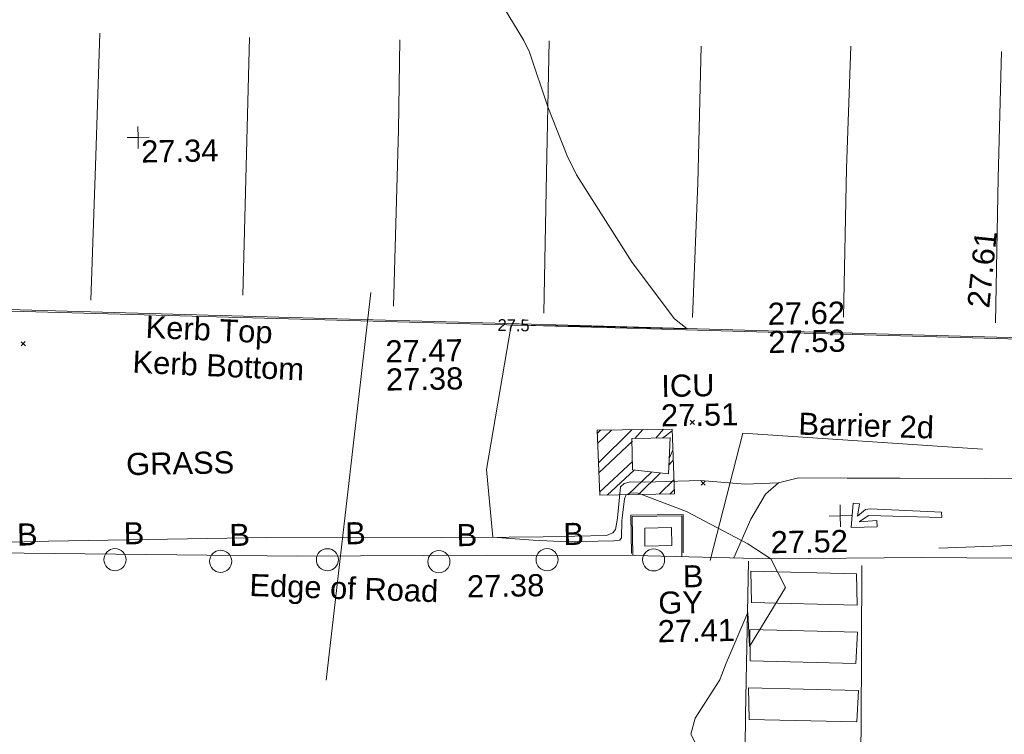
# Model space of a CAD drawing. Header units: millimetres. Extents: x -287732 to 520720, y -103372 to 287754.
# Tile 204 of 256: x -47183 to -30479, y 173686 to 185815. Entities that reach past the tile are written whole.
import ezdxf

# ---------------------------------------------------------------- set-up
doc = ezdxf.new("R2010")
doc.units = ezdxf.units.MM
doc.linetypes.add('IMPORT-HIDDEN2 _3_', pattern=[4762.5, 3175, -1587.5])
doc.linetypes.add('IMPORT-UG_ELEC_STREET LIGHTING_QLB2 _2_', pattern=[2700, 1500, -300.0000000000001, 0, -250, 150, -300.0000000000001, 0, -200])
for name, color, linetype, lineweight, true_color in [('00_TOPO_FOOTPATH', 7, 'Continuous', 9, 0xa50000), ('00_TOPO_FURN_BARRIER_2D', 7, 'Continuous', 9, 0x666666), ('00_TOPO_FURN_BOLLARD', 7, 'Continuous', 9, 0x666666), ('00_TOPO_KERB_BOTTOM', 1, 'Continuous', 9, 0xff0000), ('00_TOPO_KERB_TOP', 7, 'Continuous', 9, 0xa500a5), ('00_TOPO_LEVEL_SPOT', 7, 'Continuous', 9, 0x666666), ('00_TOPO_ROAD_MARKING_ARROWS', 7, 'Continuous', 9, 0x999999), ('00_TOPO_ROAD_MARKING_WHITE_CONTINUOUS', 7, 'Continuous', 9, 0x999999), ('00_TOPO_SERV_GULLY', 7, 'Continuous', 9, 0x5252a5), ('00_TOPO_SERV_IC', 5, 'Continuous', 9, 0x0000ff), ('00_UAV_FORM_LINES', 7, 'Continuous', 9, 0x666666), ('00_UAV_LEVEL_SPOT', 7, 'Continuous', 9, 0x666666), ('01_DTM_CONTOUR_MJR', 7, 'Continuous', 9, 0x7f3f00), ('01_DTM_CONTOUR_MJR_LABELS', 7, 'Continuous', 9, 0x7f3f00), ('12333-PUM-2D-U-0001-C01 - Rev2_REVIT IMPORT_dwg', 7, 'Continuous', 9, 0x767676), ('PUM-CHAMBER EXTENTS', 6, 'IMPORT-HIDDEN2 _3_', 9, 0xff00ff)]:
    doc.layers.add(name, color=color, linetype=linetype, lineweight=lineweight, true_color=true_color)
for name, color, linetype, lineweight in [('00_TOPO_PEDASTRIAN', 7, 'Continuous', 9), ('00_TOPO_ROAD_EDGE', 7, 'Continuous', 9), ('00_TOPO_SURVEY_TEXT', 7, 'Continuous', 9), ('GEN-TEXT', 7, 'Continuous', 9), ('SM-QC COMPLETED', 7, 'Continuous', 9)]:
    doc.layers.add(name, color=color, linetype=linetype, lineweight=lineweight)
doc.styles.add('Swis721 Lt BT_1', font='swissl.ttf', dxfattribs={"height": 200})
doc.styles.add('Swis721 Lt BT_2', font='swissl.ttf', dxfattribs={"height": 375})

# ---------------------------------------------------------------- blocks, each defined once
blk = doc.blocks.new('12333-PUM-2D-U-0001-C01 - Rev2_REVIT IMPORT_dwg_MSL_Bollard_2-2077182-Site Location Plan Proposed')
at = {"layer": '00_TOPO_FURN_BOLLARD', "color": 254, "true_color": 0xcccccc}
blk.add_circle((0, 0), 62.50000000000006, dxfattribs=at)
blk = doc.blocks.new('12333-PUM-2D-U-0001-C01 - Rev2_REVIT IMPORT_dwg_MM-2077200-Site Location Plan Proposed')
at = {"layer": '00_TOPO_LEVEL_SPOT', "color": 254, "true_color": 0xcccccc, "flags": 128}
for points in [[(500.0000000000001, 0), (0, 0), (0, 500.0000000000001)], [(0, -500.0000000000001), (0, 0), (-500.0000000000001, 0)]]:
    blk.add_lwpolyline(points, dxfattribs=at)
blk = doc.blocks.new('12333-PUM-2D-U-0001-C01 - Rev2_REVIT IMPORT_dwg_UAV-2077255-Site Location Plan Proposed')
at = {"layer": '00_UAV_LEVEL_SPOT', "color": 254, "true_color": 0xcccccc, "flags": 128}
for points in [[(500.0000000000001, 0), (0, 0), (0, 500.0000000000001)], [(0, -500.0000000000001), (0, 0), (-500.0000000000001, 0)]]:
    blk.add_lwpolyline(points, dxfattribs=at)
blk = doc.blocks.new('12333-PUM-2D-U-0001-C01 - Rev2_REVIT IMPORT_dwg_MGS62954_T2_Galway_ITM_3d_Rev1-2077680-Site Location Plan Proposed')
at = {"layer": '00_TOPO_FOOTPATH', "color": 254, "true_color": 0xcccccc, "flags": 128}
blk.add_lwpolyline([(533875680.0000002, 725733930.0000002), (533874275.5421649, 725733959.4641507), (533872820.0000001, 725733990), (533871930.0000002, 725734010.0000001), (533871100.0000001, 725734030.0000001), (533870760.0000001, 725733950.0000002), (533870540.0000001, 725733760), (533870280.0000001, 725733340.0000001), (533869981.4454944, 725732688.9802011)], dxfattribs=at)
at = {"layer": '00_TOPO_FURN_BARRIER_2D', "color": 254, "true_color": 0xcccccc, "flags": 128}
for points in [[(533869579.9999999, 725732649.9999999), (533870169.9999999, 725734799.9999996), (533874229.9999999, 725734460)], [(533873460.0000001, 725732790.0000001), (533875440.0000002, 725732830), (533877690.0000002, 725732920.0000001), (533879560.0000002, 725733250)]]:
    blk.add_lwpolyline(points, dxfattribs=at)
at = {"layer": '00_TOPO_KERB_BOTTOM', "color": 254, "true_color": 0xcccccc, "flags": 128}
for points in [[(533877031.5524204, 725736244.310183), (533874300.0944372, 725736367.8838681), (533870629.5946065, 725736533.940675), (533867440.9507238, 725736678.197873), (533863727.6259595, 725736846.1921192), (533855348.6062612, 725737225.2667193)], [(533868269.9996057, 725732759.978875), (533868269.9996057, 725733418.2364275), (533869109.3505138, 725733418.2364275), (533869099.824157, 725732725.7838864)]]:
    blk.add_lwpolyline(points, dxfattribs=at)
at = {"layer": '00_TOPO_KERB_TOP', "color": 254, "true_color": 0xcccccc, "flags": 128}
for points in [[(533877056.3946461, 725736217.400441), (533874298.930244, 725736342.1506805), (533870628.4304134, 725736508.2074873), (533867439.7865306, 725736652.4646854), (533863726.4617664, 725736820.4589318), (533855347.4992892, 725737199.5309429)], [(533868246.8159894, 725732793.0023777), (533868246.8159894, 725733441.4200438), (533869132.8552704, 725733441.4200438), (533869123.8566808, 725732787.3298779)]]:
    blk.add_lwpolyline(points, dxfattribs=at)
at = {"layer": '00_TOPO_PEDASTRIAN', "color": 254, "true_color": 0xcccccc}
for p, q in [((533870268.3000001, 725731924.2), (533870268.3000001, 725732457.6000001)), ((533872059.0000002, 725732381.4000002), (533870268.3000001, 725732457.6000001)), ((533872059.0000002, 725731848.0000001), (533872059.0000002, 725732381.4000002)), ((533870268.3000001, 725731924.2), (533872059.0000002, 725731848.0000001)), ((533870230.2000001, 725730933.6000001), (533870230.2000002, 725731467.0000001)), ((533872059.0000002, 725731390.8000001), (533870230.2000002, 725731467.0000001)), ((533872020.9000001, 725730857.4), (533872059.0000002, 725731390.8000001)), ((533870230.2000001, 725730933.6000001), (533872020.9000001, 725730857.4)), ((533870192.1000001, 725729943.0000001), (533870192.1000001, 725730476.4000002)), ((533872059.0000001, 725730400.2000002), (533870192.1000001, 725730476.4000002)), ((533872020.9000001, 725729866.8000002), (533872059.0000001, 725730400.2000002)), ((533870192.1000001, 725729943.0000001), (533872020.9000001, 725729866.8000002))]:
    blk.add_line(p, q, dxfattribs=at)
at = {"layer": '00_TOPO_ROAD_EDGE', "color": 254, "true_color": 0xcccccc, "flags": 128}
blk.add_lwpolyline([(533854099.3949293, 725733001.7488394), (533855187.9666236, 725732962.4767302), (533857418.2058172, 725732994.106799), (533860021.3028015, 725732917.4689745), (533862582.5707991, 725732848.6436828), (533865790.3483165, 725732806.3174083), (533868289.3602182, 725732759.6170732), (533870609.7775261, 725732662.7501941), (533873170.0000001, 725732640), (533874698.6935312, 725732601.7826618)], dxfattribs=at)
at = {"layer": '00_TOPO_ROAD_MARKING_ARROWS', "color": 254, "true_color": 0xcccccc, "flags": 128}
blk.add_lwpolyline([(533873520.0000001, 725733310.0000002), (533872280.0000001, 725733370), (533872120, 725733260), (533872420.0000001, 725733280.0000001), (533872420.0000001, 725733170.0000001), (533871980.0000001, 725733170.0000001), (533872020, 725733580.0000001), (533872130.0000001, 725733570.0000002), (533872090, 725733360.0000001), (533872230, 725733470.0000001), (533872310.0000002, 725733480), (533873520.0000001, 725733400.0000001)], close=True, dxfattribs=at)
at = {"layer": '00_TOPO_ROAD_MARKING_WHITE_CONTINUOUS', "color": 254, "true_color": 0xcccccc}
blk.add_line((533861920.0000002, 725741660.0000001), (533861730.0000002, 725737290), dxfattribs=at)
at = {"layer": '00_TOPO_ROAD_MARKING_WHITE_CONTINUOUS', "color": 254, "true_color": 0xcccccc, "flags": 128}
for points in [[(533859380.0000004, 725741780.0000004), (533859270.0000005, 725739530.0000004), (533859150.0000003, 725737250.0000004)], [(533864280.0000004, 725737060.0000006), (533864420.0000005, 725740050.0000007), (533864470.0000002, 725741580.0000007)], [(533867000.0000004, 725741520.0000002), (533866920.0000003, 725739280.0000004), (533866830.0000004, 725736900.0000004)], [(533869580.0000002, 725741380.0000006), (533869480.0000002, 725739060.0000006), (533869350.0000002, 725736780.0000002)], [(533871909.9999999, 725736740.0000001), (533872009.9999999, 725739260.0000002), (533872120, 725741340.0000001)], [(533874670.0000001, 725741200.0000005), (533874580.0000002, 725739060.0000006), (533874490.0000002, 725736600.0000004)], [(533870230.0000005, 725732630.0000002), (533870130.0000005, 725730020.0000004), (533870040.0000005, 725726620.0000004)], [(533871980.0000002, 725726600.0000007), (533872090.0000002, 725729770.0000007), (533872150.0000003, 725732520.0000006)]]:
    blk.add_lwpolyline(points, dxfattribs=at)
at = {"layer": '00_TOPO_SERV_GULLY', "color": 254, "true_color": 0xcccccc}
for p, q in [((533868477.6000001, 725732914.8000002), (533868477.6000001, 725733219.6)), ((533868934.8000001, 725733219.6000001), (533868477.6000001, 725733219.6)), ((533868934.8000002, 725732914.8000002), (533868934.8000001, 725733219.6000001)), ((533868477.6000001, 725732914.8000002), (533868934.8000002, 725732914.8000002))]:
    blk.add_line(p, q, dxfattribs=at)
at = {"layer": '00_TOPO_SERV_IC', "color": 254, "true_color": 0xcccccc}
for p, q in [((533868287.1000001, 725734210.2000002), (533868287.1000001, 725734743.6000001)), ((533868934.8000001, 725734743.6000001), (533868287.1000001, 725734743.6000001)), ((533868896.7000001, 725734134.0000001), (533868934.8000001, 725734743.6000001)), ((533868287.1000001, 725734210.2000002), (533868896.7000001, 725734134.0000001))]:
    blk.add_line(p, q, dxfattribs=at)
at = {"layer": '00_UAV_FORM_LINES', "color": 254, "true_color": 0xcccccc, "flags": 128}
for points in [[(533866755.5385, 725733100.6165001), (533867825.094, 725733104.1675001), (533867936.094, 725733150.1675), (533867983.0939999, 725733205.1675003), (533868005.0939999, 725733327.1675001), (533868018.094, 725733400.1675001), (533868078.094, 725733929.1675), (533868145.0940001, 725733980.1675001), (533868251.094, 725734010.1675001), (533868482.094, 725733998.1675), (533869441.0940002, 725734010.1675001), (533870194.094, 725733938.1675003), (533870760.0000001, 725733950.0000002)], [(533853704.155564, 725733385.2533631), (533854202.5385, 725733221.6165003), (533854563.5385, 725733191.6165), (533855052.5385, 725733144.6165001), (533858361.5385, 725733174.6165001), (533862063.5385001, 725733169.6165001), (533865028.5385, 725733113.6165001), (533866755.5385101, 725733100.6165)]]:
    blk.add_lwpolyline(points, dxfattribs=at)
at = {"layer": '01_DTM_CONTOUR_MJR', "color": 254, "true_color": 0xcccccc, "flags": 128}
blk.add_lwpolyline([(533869602.90525, 725728892.490684), (533869200.0000001, 725729710.0000002), (533869277.6270662, 725729977.4738019), (533869707.0922465, 725730623.5246068), (533869714.4377449, 725730638.826402), (533869822.6391599, 725730902.8449665), (533870200.0000001, 725731760.0000001), (533870220, 725731180.0000002), (533870850, 725732170.0000001), (533870610, 725732660.0000001), (533870221.0810073, 725732922.0970173), (533869190.0000002, 725733490), (533868379.0561897, 725733813.0670178), (533868235.1597348, 725733820.7866186), (533868173.7708333, 725733789.8333334), (533868142.2142858, 725733724.2142859), (533868104.6227633, 725733444.5382965), (533868099.2415278, 725733405.8552985), (533868092.877479, 725733352.3237779), (533868082.9090634, 725733060.6158761), (533868053.8636364, 725733023.1233766), (533867949.2736487, 725733011.8412164), (533867158.4344263, 725733011.4590163), (533866582.3483146, 725733046.8876405), (533865900.0000001, 725733110), (533865812.951036, 725734260.060858), (533866274.0574737, 725736703.425938), (533866313.7058322, 725736702.1430683), (533867440.0000002, 725736665.7004831), (533869260, 725736590.0000001), (533869043.6067759, 725736763.95847), (533868342.3035851, 725737732.6875159), (533867423.1435758, 725739236.761099), (533867274.5894586, 725739559.9390463), (533866960.0000001, 725740400.0000001), (533866663.927893, 725741328.5170554), (533866570.5217224, 725741530.1852556), (533865415.1207952, 725743522.1713046)], dxfattribs=at)
for name, p, xscale, yscale, zscale in [('12333-PUM-2D-U-0001-C01 - Rev2_REVIT IMPORT_dwg_UAV-2077255-Site Location Plan Proposed', (533860000, 725740000), 0.375, 0.375, 0.375), ('12333-PUM-2D-U-0001-C01 - Rev2_REVIT IMPORT_dwg_MM-2077200-Site Location Plan Proposed', (533871800.0000001, 725733370), 0.375, 0.375, 0.375), ('12333-PUM-2D-U-0001-C01 - Rev2_REVIT IMPORT_dwg_MSL_Bollard_2-2077182-Site Location Plan Proposed', (533859482.9039258, 725732840.7930496), 3, 3, 3), ('12333-PUM-2D-U-0001-C01 - Rev2_REVIT IMPORT_dwg_MSL_Bollard_2-2077182-Site Location Plan Proposed', (533861274.9815441, 725732781.7598184), 3, 3, 3), ('12333-PUM-2D-U-0001-C01 - Rev2_REVIT IMPORT_dwg_MSL_Bollard_2-2077182-Site Location Plan Proposed', (533863087.2769145, 725732776.6111754), 3, 3, 3), ('12333-PUM-2D-U-0001-C01 - Rev2_REVIT IMPORT_dwg_MSL_Bollard_2-2077182-Site Location Plan Proposed', (533864976.2577484, 725732711.5635097), 3, 3, 3), ('12333-PUM-2D-U-0001-C01 - Rev2_REVIT IMPORT_dwg_MSL_Bollard_2-2077182-Site Location Plan Proposed', (533866813.3420479, 725732713.0157821), 3, 3, 3), ('12333-PUM-2D-U-0001-C01 - Rev2_REVIT IMPORT_dwg_MSL_Bollard_2-2077182-Site Location Plan Proposed', (533868619.6749673, 725732678.4243304), 3, 3, 3)]:
    blk.add_blockref(name, p, dxfattribs=dict(xscale=xscale, yscale=yscale, zscale=zscale))
at = {"layer": '00_TOPO_FURN_BARRIER_2D', "insert": (533871126.0305038, 725735135.5048449), "char_height": 375, "width": 2630.888600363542, "attachment_point": 1, "rotation": 357.3488914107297, "line_spacing_factor": 1.005061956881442, "style": 'Swis721 Lt BT_2'}
blk.add_mtext('Barrier 2d', dxfattribs=at)
at = {"layer": '00_TOPO_FURN_BOLLARD', "char_height": 375, "width": 398.9072968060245, "attachment_point": 1, "line_spacing_factor": 1.005061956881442, "style": 'Swis721 Lt BT_2'}
for insert in [(533857828.5280445, 725733482.9686155), (533859638.0819413, 725733471.9931576), (533861430.1595594, 725733412.9599266), (533863395.5055197, 725733407.1784862), (533865284.4863538, 725733342.1308204), (533867096.1003677, 725733330.8566725), (533869110.320764, 725732577.0563838)]:
    blk.add_mtext('B', dxfattribs=dict(at, insert=insert))
at = {"layer": '00_TOPO_KERB_BOTTOM', "color": 251, "true_color": 0x666666, "char_height": 375, "width": 1495.902363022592, "attachment_point": 1, "line_spacing_factor": 1.005061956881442, "style": 'Swis721 Lt BT_2'}
for s, insert in [('27.53', (533870629.6, 725736529.1296079)), ('27.38', (533864133.6876591, 725736004.3874105))]:
    blk.add_mtext(s, dxfattribs=dict(at, insert=insert))
at = {"layer": '00_TOPO_KERB_BOTTOM', "color": 251, "true_color": 0x666666, "insert": (533859853.609965, 725736384.395401), "char_height": 375, "width": 3414.456504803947, "attachment_point": 1, "rotation": 356.37200719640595, "line_spacing_factor": 1.005061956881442, "style": 'Swis721 Lt BT_2'}
blk.add_mtext('Kerb Bottom', dxfattribs=at)
at = {"layer": '00_TOPO_KERB_TOP', "color": 251, "true_color": 0x666666, "insert": (533860085.8782547, 725736973.5374207), "char_height": 375, "width": 2493.170605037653, "attachment_point": 1, "rotation": 356.37200719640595, "line_spacing_factor": 1.005061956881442, "style": 'Swis721 Lt BT_2'}
blk.add_mtext('Kerb Top', dxfattribs=at)
at = {"layer": '00_TOPO_KERB_TOP', "color": 251, "true_color": 0x666666, "char_height": 375, "width": 1495.902363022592, "attachment_point": 1, "line_spacing_factor": 1.005061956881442, "style": 'Swis721 Lt BT_2'}
for s, insert in [('27.62', (533870628.4000001, 725737006.5925016)), ('27.47', (533864132.5876591, 725736481.8503044))]:
    blk.add_mtext(s, dxfattribs=dict(at, insert=insert))
at = {"layer": '00_TOPO_LEVEL_SPOT', "insert": (533870610.6035299, 725733129.9729898), "char_height": 375, "width": 1495.902363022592, "attachment_point": 1, "line_spacing_factor": 1.005061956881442, "style": 'Swis721 Lt BT_2'}
blk.add_mtext('27.52', dxfattribs=at)
at = {"layer": '00_TOPO_ROAD_EDGE', "color": 251, "true_color": 0x666666, "insert": (533861767.5927967, 725732559.6767627), "char_height": 375, "width": 3746.879252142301, "attachment_point": 1, "rotation": 357.09586566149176, "line_spacing_factor": 1.005061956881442, "style": 'Swis721 Lt BT_2'}
blk.add_mtext('Edge of Road', dxfattribs=at)
at = {"layer": '00_TOPO_ROAD_EDGE', "color": 251, "true_color": 0x666666, "insert": (533865446.4464045, 725732470.6139253), "char_height": 375, "width": 1495.902363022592, "attachment_point": 1, "line_spacing_factor": 1.005061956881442, "style": 'Swis721 Lt BT_2'}
blk.add_mtext('27.38', dxfattribs=at)
at = {"layer": '00_TOPO_ROAD_MARKING_WHITE_CONTINUOUS', "color": 251, "true_color": 0x666666, "insert": (533874013.7823589, 725736884.576477), "char_height": 375, "width": 1495.902363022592, "attachment_point": 1, "rotation": 83.12582547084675, "line_spacing_factor": 1.005061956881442, "style": 'Swis721 Lt BT_2'}
blk.add_mtext('27.61', dxfattribs=at)
at = {"layer": '00_TOPO_SERV_GULLY', "color": 251, "true_color": 0x666666, "char_height": 375, "attachment_point": 1, "line_spacing_factor": 1.005061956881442, "style": 'Swis721 Lt BT_2'}
for s, insert, width in [('GY', (533868686.4204547, 725732135.9142464), 821.5590755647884), ('27.41', (533868668.844784, 725731652.8915178), 1495.902363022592)]:
    blk.add_mtext(s, dxfattribs=dict(at, insert=insert, width=width))
at = {"layer": '00_TOPO_SERV_IC', "color": 251, "true_color": 0x666666, "char_height": 375, "attachment_point": 1, "line_spacing_factor": 1.005061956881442, "style": 'Swis721 Lt BT_2'}
for s, insert, width in [('ICU', (533868801.5812725, 725735814.0215516), 1021.012723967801), ('27.51', (533868787.6704473, 725735313.563124), 1495.902363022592)]:
    blk.add_mtext(s, dxfattribs=dict(at, insert=insert, width=width))
at = {"layer": '00_TOPO_SURVEY_TEXT', "color": 251, "true_color": 0x666666, "insert": (533859700.3063911, 725734647.0205585), "char_height": 375, "width": 2018.280965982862, "attachment_point": 1, "line_spacing_factor": 1.005061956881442, "style": 'Swis721 Lt BT_2'}
blk.add_mtext('GRASS', dxfattribs=at)
at = {"layer": '00_UAV_LEVEL_SPOT', "insert": (533860048.475159, 725739946.7845222), "char_height": 375, "width": 1495.902363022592, "attachment_point": 1, "line_spacing_factor": 1.005061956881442, "style": 'Swis721 Lt BT_2'}
blk.add_mtext('27.34', dxfattribs=at)
at = {"layer": '01_DTM_CONTOUR_MJR_LABELS', "color": 251, "true_color": 0x666666, "insert": (533866316.9233887, 725736801.5848323), "char_height": 200, "width": 620.5117196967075, "attachment_point": 2, "rotation": 358.14677356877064, "line_spacing_factor": 1.005061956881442, "style": 'Swis721 Lt BT_1'}
blk.add_mtext('27.5', dxfattribs=at)
blk = doc.blocks.new('12333-PUM-2D-U-0001-C01 - Rev2_REVIT IMPORT_dwg-1620468-Site Location Plan Proposed')
at = {"layer": 'PUM-CHAMBER EXTENTS', "true_color": 0xffaaff}
h = blk.add_hatch(dxfattribs=at)
h.set_pattern_fill('FP_3', color=211, style=0, pattern_type=2)
h.set_pattern_definition([(45, (-533641079.65, -725615854.3560001), (-265.1650429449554, 265.1650429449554), []), (45, (-533640902.873, -725615854.3560001), (-265.1650429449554, 265.1650429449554), [])])
h.paths.add_polyline_path([(226644.3501526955, 117937.6438212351), (227915.3501528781, 117935.6438213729), (227891.3501529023, 119038.6438213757), (226620.3501528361, 119040.6438213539)])
h.paths.add_polyline_path([(227817.0501529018, 118279.6438213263), (227207.4501529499, 118355.8438213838), (227216.7606845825, 118889.2438213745), (227855.1501529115, 118889.2438213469), (227821.1431497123, 118345.1317702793)])
at = {"layer": 'GEN-TEXT', "color": 253, "true_color": 0xaaaaaa}
for p, q in [((216875.9948138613, 120643.2884823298), (216946.7054919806, 120713.999160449)), ((216946.7054919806, 120643.2884823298), (216875.9948138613, 120713.999160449)), ((228201.9948138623, 119111.2884823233), (228272.7054919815, 119181.9991604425)), ((228272.7054919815, 119111.2884823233), (228201.9948138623, 119181.9991604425)), ((228367.9948138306, 118076.2884822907), (228438.7054919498, 118146.9991604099)), ((228438.7054919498, 118076.2884822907), (228367.9948138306, 118146.9991604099))]:
    blk.add_line(p, q, dxfattribs=at)
at = {"layer": 'PUM-CHAMBER EXTENTS', "color": 211, "linetype": 'Continuous', "true_color": 0xffaaff, "flags": 128}
blk.add_lwpolyline([(227915.3501528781, 117935.6438213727), (227891.3501529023, 119038.6438213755), (226620.3501528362, 119040.643821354), (226644.3501526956, 117937.6438212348)], close=True, dxfattribs=at)
at = {"layer": 'SM-QC COMPLETED', "color": 253, "true_color": 0xaaaaaa}
blk.add_line((221951.0675685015, 114879.8588650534), (222820.1228027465, 121445.1532121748), dxfattribs=at)
blk.add_blockref('12333-PUM-2D-U-0001-C01 - Rev2_REVIT IMPORT_dwg_MGS62954_T2_Galway_ITM_3d_Rev1-2077680-Site Location Plan Proposed', (-533641079.6498471, -725615854.3561786))

msp = doc.modelspace()

# ---------------------------------------------------------------- block references
at = {"layer": '12333-PUM-2D-U-0001-C01 - Rev2_REVIT IMPORT_dwg', "color": 254, "linetype": 'IMPORT-UG_ELEC_STREET LIGHTING_QLB2 _2_', "true_color": 0xffd4d4, "rotation": 0.9999999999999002}
msp.add_blockref('12333-PUM-2D-U-0001-C01 - Rev2_REVIT IMPORT_dwg-1620468-Site Location Plan Proposed', (-261895.0770586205, 55869.5817132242), dxfattribs=at)

doc.saveas('drawing.dxf')
